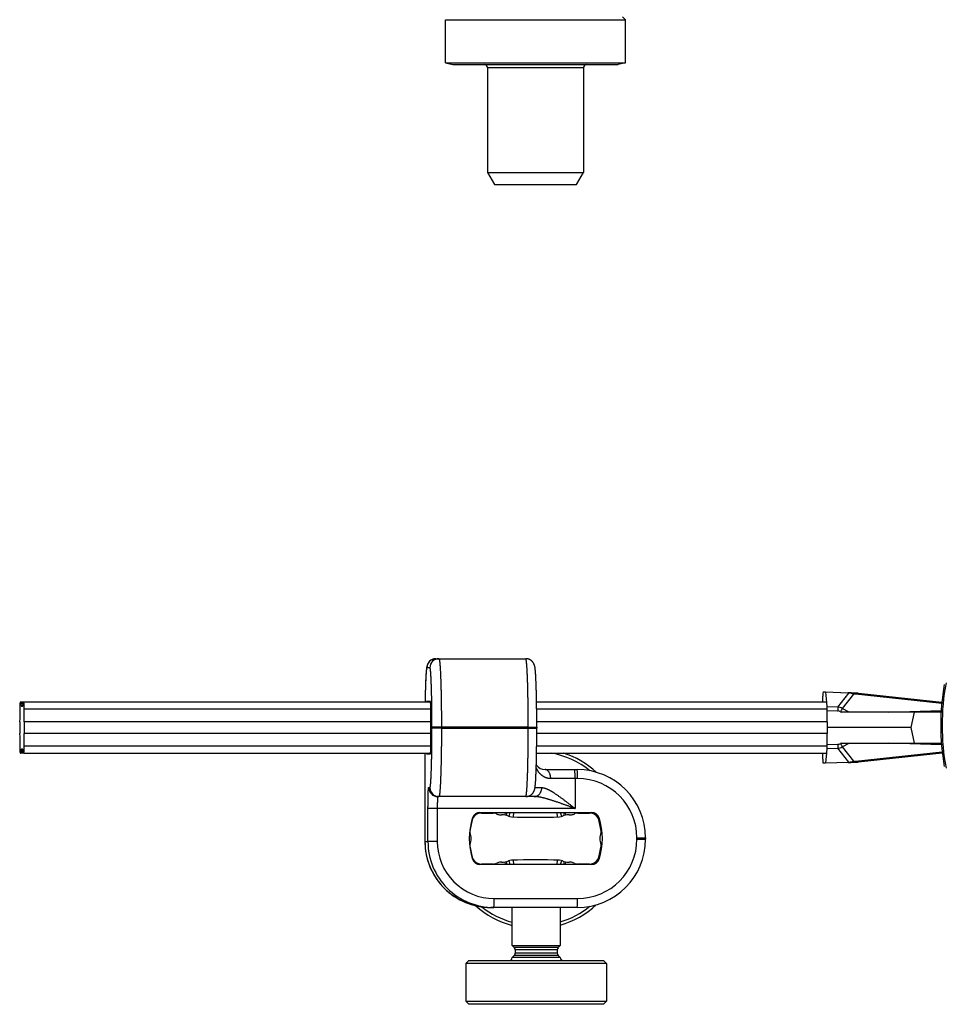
# Model space of a CAD drawing. Extents: x 117 to 632, y 106 to 545.
# Tile 5 of 8: x 295 to 449, y 106 to 270. Entities that reach past the tile are written whole.
import ezdxf

# ---------------------------------------------------------------- set-up
doc = ezdxf.new("R2010")
doc.units = 0
doc.layers.get('0').update_dxf_attribs({"linetype": 'CONTINUOUS'})

msp = doc.modelspace()

# ---------------------------------------------------------------- linework, layer by layer
at = {"color": 7, "linetype": 'CONTINUOUS'}
for p, q in [((366.15, 269.75), (396.15, 269.75)), ((366.15, 262.57), (366.15, 269.75)), ((395.65, 270.25), (396.15, 269.75)), ((396.15, 262.57), (396.15, 269.75)), ((366.15, 262.57), (396.15, 262.57)), ((366.15, 262.57), (367.35, 262.25)), ((367.35, 262.25), (394.95, 262.25)), ((373.15, 261.75), (373.15, 244.25)), ((373.15, 261.75), (389.15, 261.75)), ((389.15, 261.75), (389.15, 244.25)), ((396.15, 262.57), (394.95, 262.25)), ((373.15, 244.25), (389.15, 244.25)), ((373.15, 244.25), (374.3, 242.25)), ((387.99, 242.25), (389.15, 244.25)), ((374.3, 242.25), (387.99, 242.25)), ((364.54, 163.16), (365.04, 163.16)), ((365.04, 163.16), (379.52, 163.16)), ((365.04, 163.16), (365.04, 163.16)), ((363.54, 161.66), (363.04, 161.66)), ((429.08, 155.91), (429.09, 156.91)), ((429.11, 157.61), (429.5, 157.61)), ((429.5, 157.61), (433.33, 157.48)), ((429.51, 157.55), (429.67, 155.91)), ((433.34, 157.42), (429.51, 157.55)), ((433.34, 157.42), (431.55, 155.09)), ((434.17, 157.27), (432.32, 154.87)), ((433.42, 157.48), (433.33, 157.48)), ((434.43, 157.43), (433.59, 157.47)), ((448.93, 155.83), (434.23, 157.42)), ((435.05, 157.38), (434.23, 157.42)), ((448.91, 155.69), (434.54, 157.24)), ((435.54, 157.32), (435.05, 157.38)), ((448.93, 155.86), (435.54, 157.32)), ((295.25, 155.91), (295.18, 155.91)), ((295.75, 155.91), (295.25, 155.91)), ((295.72, 155.75), (295.27, 155.75)), ((295.3, 155.61), (295.29, 155.61)), ((295.69, 155.61), (295.3, 155.61)), ((295.66, 155.38), (295.34, 155.38)), ((295.64, 155.28), (295.36, 155.28)), ((295.7, 155.61), (295.69, 155.61)), ((295.75, 155.91), (295.81, 155.91)), ((363.65, 155.91), (295.81, 155.91)), ((363.68, 154.76), (295.87, 154.76)), ((363.63, 156.01), (362.98, 156.01)), ((429.73, 155.91), (381.33, 155.91)), ((429.79, 154.76), (381.35, 154.76)), ((431.55, 155.09), (429.78, 155.14)), ((431.55, 154.43), (429.79, 154.49)), ((433.49, 154.26), (432.32, 154.87)), ((440.09, 154.26), (448.82, 154.52)), ((432.03, 154.31), (432.13, 154.26)), ((444.31, 154.26), (432.13, 154.26)), ((444.31, 154.26), (443.75, 151.66)), ((448.81, 154.26), (444.31, 154.26)), ((363.69, 152.64), (295.88, 152.64)), ((363.88, 151.56), (363.88, 151.76)), ((365.46, 151.76), (363.88, 151.76)), ((365.46, 151.56), (363.88, 151.56)), ((379.94, 151.76), (365.46, 151.76)), ((365.46, 151.76), (365.46, 151.56)), ((365.46, 151.56), (379.94, 151.56)), ((379.94, 151.56), (379.94, 151.76)), ((379.94, 151.76), (381.36, 151.76)), ((379.94, 151.56), (381.36, 151.56)), ((429.8, 152.64), (381.36, 152.64)), ((381.36, 151.76), (381.36, 151.56)), ((443.75, 151.66), (429.79, 151.66)), ((443.75, 151.66), (444.31, 149.06)), ((363.69, 150.68), (295.88, 150.68)), ((429.8, 150.68), (381.36, 150.68)), ((295.66, 147.94), (295.34, 147.94)), ((295.64, 148.04), (295.36, 148.04)), ((363.68, 148.56), (295.87, 148.56)), ((429.79, 148.56), (381.35, 148.56)), ((429.78, 148.18), (431.55, 148.23)), ((429.79, 148.83), (431.55, 148.89)), ((431.55, 148.23), (433.34, 145.9)), ((432.13, 149.06), (432.03, 149.01)), ((432.13, 149.06), (444.31, 149.06)), ((432.32, 148.45), (433.49, 149.06)), ((432.32, 148.45), (434.17, 146.05)), ((448.88, 148.8), (440.09, 149.06)), ((444.31, 149.06), (448.85, 149.06)), ((295.18, 147.41), (295.25, 147.41)), ((295.75, 147.41), (295.25, 147.41)), ((295.72, 147.57), (295.27, 147.57)), ((295.29, 147.71), (295.3, 147.71)), ((295.69, 147.71), (295.3, 147.71)), ((295.69, 147.71), (295.7, 147.71)), ((295.81, 147.41), (295.75, 147.41)), ((295.81, 147.41), (363.65, 147.41)), ((362.71, 147.41), (362.71, 132.66)), ((362.71, 147.41), (362.71, 132.66)), ((362.98, 147.31), (363.63, 147.31)), ((381.33, 147.41), (429.73, 147.41)), ((429.09, 146.41), (429.08, 147.41)), ((429.67, 147.41), (429.51, 145.77)), ((434.23, 145.9), (449, 147.5)), ((434.54, 146.08), (448.98, 147.64)), ((435.54, 146), (449, 147.47)), ((382.76, 144.66), (387.7, 144.66)), ((387.7, 144.66), (388.12, 144.66)), ((429.5, 145.71), (429.11, 145.71)), ((433.33, 145.84), (429.5, 145.71)), ((429.51, 145.77), (433.34, 145.9)), ((433.33, 145.84), (433.42, 145.85)), ((433.42, 145.85), (433.59, 145.85)), ((433.59, 145.85), (434.43, 145.9)), ((434.23, 145.9), (435.05, 145.94)), ((435.05, 145.94), (435.54, 146)), ((387.75, 143.16), (383.69, 143.16)), ((387.75, 143.16), (387.75, 138.16)), ((388.17, 143.16), (387.75, 143.16)), ((363.34, 141.66), (363.54, 141.66)), ((381.08, 141.66), (382.2, 141.66)), ((364.84, 140.16), (364.83, 140.16)), ((365.04, 140.16), (364.84, 140.16)), ((379.52, 140.16), (365.04, 140.16)), ((380.95, 140.16), (379.52, 140.16)), ((364.77, 138.16), (363.22, 138.16)), ((363.22, 132.66), (363.22, 138.16)), ((387.75, 138.16), (364.77, 138.16)), ((364.77, 138.16), (364.77, 132.66)), ((371.89, 137.51), (390.52, 137.51)), ((372.13, 137.41), (372.13, 137.51)), ((372.13, 137.41), (374.09, 137.41)), ((374.09, 137.41), (374.09, 137.51)), ((374.33, 137.39), (374.35, 137.51)), ((375.28, 137.11), (375.55, 137.11)), ((376.07, 137.06), (376.15, 137.51)), ((376.3, 137.01), (376.44, 137.51)), ((376.76, 136.84), (376.95, 137.51)), ((377.49, 136.77), (377.51, 137.51)), ((384.81, 136.77), (384.78, 137.51)), ((385.53, 136.84), (385.34, 137.51)), ((385.99, 137.01), (385.85, 137.51)), ((386.23, 137.06), (386.14, 137.51)), ((386.74, 137.11), (387.02, 137.11)), ((387.96, 137.39), (387.94, 137.51)), ((388.2, 137.41), (388.2, 137.51)), ((388.2, 137.41), (390.17, 137.41)), ((390.17, 137.41), (390.17, 137.51)), ((370.59, 136.26), (370.55, 136.27)), ((391.7, 136.26), (391.85, 136.31)), ((370.15, 134.15), (370.19, 134.14)), ((392.1, 134.14), (392.26, 134.16)), ((398.07, 133.06), (398.07, 133.26)), ((398.07, 133.26), (399.52, 133.26)), ((398.07, 133.06), (399.52, 133.06)), ((399.52, 133.26), (399.52, 133.06)), ((362.71, 132.66), (363.22, 132.66)), ((364.77, 132.66), (363.22, 132.66)), ((370.15, 132.17), (370.19, 132.18)), ((392.26, 132.16), (392.1, 132.18)), ((370.55, 130.05), (370.59, 130.06)), ((391.85, 130.01), (391.7, 130.06)), ((390.52, 128.81), (371.89, 128.81)), ((374.09, 128.91), (372.13, 128.91)), ((372.13, 128.81), (372.13, 128.91)), ((374.09, 128.81), (374.09, 128.91)), ((374.35, 128.81), (374.33, 128.93)), ((375.55, 129.21), (375.28, 129.21)), ((376.15, 128.81), (376.07, 129.26)), ((376.44, 128.81), (376.3, 129.31)), ((376.95, 128.81), (376.76, 129.48)), ((377.51, 128.81), (377.49, 129.55)), ((384.78, 128.81), (384.81, 129.55)), ((385.34, 128.81), (385.53, 129.48)), ((385.85, 128.81), (385.99, 129.31)), ((386.14, 128.81), (386.23, 129.26)), ((387.02, 129.21), (386.74, 129.21)), ((387.94, 128.81), (387.96, 128.93)), ((390.17, 128.91), (388.2, 128.91)), ((388.2, 128.81), (388.2, 128.91)), ((390.17, 128.81), (390.17, 128.91)), ((374.21, 121.66), (373.7, 121.66)), ((388.12, 121.66), (374.21, 121.66)), ((374.26, 123.16), (388.17, 123.16)), ((377.27, 115.31), (377.27, 121.66)), ((385.27, 121.66), (385.27, 115.31)), ((377.27, 115.31), (381.27, 115.31)), ((377.27, 115.31), (377.62, 114.96)), ((381.27, 115.31), (385.27, 115.31)), ((385.27, 115.31), (384.91, 114.96)), ((377.27, 113.31), (377.62, 113.66)), ((381.27, 114.96), (377.62, 114.96)), ((381.27, 113.66), (377.62, 113.66)), ((377.77, 114.6), (377.77, 114.02)), ((381.27, 114.6), (377.77, 114.6)), ((381.27, 114.02), (377.77, 114.02)), ((384.91, 114.96), (381.27, 114.96)), ((384.77, 114.6), (381.27, 114.6)), ((384.77, 114.02), (381.27, 114.02)), ((384.91, 113.66), (381.27, 113.66)), ((384.77, 114.6), (384.77, 114.02)), ((385.27, 113.31), (384.91, 113.66)), ((369.52, 112.31), (370.02, 112.81)), ((393.02, 112.31), (369.52, 112.31)), ((369.52, 112.31), (369.52, 106.01)), ((370.02, 112.81), (392.52, 112.81)), ((381.27, 113.31), (377.27, 113.31)), ((385.27, 113.31), (381.27, 113.31)), ((392.52, 112.81), (393.02, 112.31)), ((393.02, 112.31), (393.02, 106.01)), ((369.52, 106.01), (393.02, 106.01)), ((369.52, 106.01), (370.02, 105.51)), ((392.52, 105.51), (370.02, 105.51)), ((392.52, 105.51), (393.02, 106.01))]:
    msp.add_line(p, q, dxfattribs=at)
for centre, radius, start, end in [((372.65, 261.75), 0.5, 0, 90), ((389.65, 261.75), 0.5, 90, 180), ((364.54, 161.66), 1.5, 90.0175, 180.0175), ((365.04, 161.66), 1.5, 90.0483, 180.0174), ((488.45, 152.02), 39.71, 170.0699, 189.9293), ((487.97, 152.02), 39, 169.4847, 190.5146), ((433.91, 157.07), 4.83, 173.5639, 181.9207), ((429.38, 157.56), 0.129, 357.4375, 24.9404), ((433.21, 157.43), 0.126, 355.2896, 23.2423), ((432.91, 152.19), 5.25, 83.302, 85.2555), ((432.97, 145.04), 12.44, 87.1493, 87.9033), ((433.4, 157.35), 0.128, 23.5227, 79.7779), ((432.98, 152.96), 4.48, 74.5671, 83.0521), ((433.03, 146.51), 10.97, 85.8841, 87.1101), ((433.01, 146.18), 11.3, 83.8168, 85.9076), ((433.77, 156.93), 0.526, 40.4929, 84.2038), ((433.43, 146.99), 10.31, 83.8397, 85.917), ((434.16, 156.94), 0.483, 38.3384, 81.6453), ((433.91, 147.07), 10.37, 83.6772, 87.0966), ((593.18, 151.73), 298.07, 179.4168, 179.8241), ((302.41, 155), 7.29, 172.8034, 181.8571), ((294.83, 155.77), 0.447, 357.7282, 18.0015), ((295.69, 155.74), 0.413, 177.7282, 198.0015), ((294.79, 155.41), 0.549, 357.5442, 21.7408), ((295.68, 155.38), 0.342, 179.9964, 197.7709), ((295.51, 155.42), 0.205, 221.5237, 266.3114), ((295.49, 155.42), 0.205, 273.6886, 318.4763), ((295.31, 155.38), 0.342, 342.2291, 0.0036), ((296.2, 155.41), 0.549, 158.2592, 182.4558), ((295.31, 155.74), 0.413, 341.9985, 2.2718), ((296.17, 155.77), 0.447, 161.9985, 182.2718), ((288.58, 155), 7.29, 358.1429, 7.1966), ((-2.18, 151.73), 298.07, 0.1759, 0.5832), ((363.2, 155.92), 0.235, 157.6229, 182.5686), ((358.1, 155.29), 5.58, 358.1505, 7.3664), ((422.5, 155), 7.29, 358.1429, 7.1966), ((131.74, 151.73), 298.07, 0.1759, 0.5832), ((431.42, 153.18), 1.91, 62.0159, 86.2101), ((431.53, 153.35), 1.09, 62.6889, 88.5905), ((463.37, 138.04), 35.32, 151.5405, 152.5595), ((593.18, 151.59), 298.07, 180.1759, 180.5832), ((-2.18, 151.59), 298.07, 359.4168, 359.8241), ((131.74, 151.59), 298.07, 359.4168, 359.8241), ((302.41, 148.32), 7.29, 178.1429, 187.1966), ((294.79, 147.91), 0.549, 338.2592, 2.4558), ((295.68, 147.94), 0.342, 162.2291, 180.0036), ((295.51, 147.91), 0.205, 93.6886, 138.4763), ((295.49, 147.91), 0.205, 41.5237, 86.3114), ((295.31, 147.94), 0.342, 359.9964, 17.7709), ((296.2, 147.91), 0.549, 177.5442, 201.7408), ((288.58, 148.32), 7.29, 352.8034, 1.8571), ((358.1, 148.03), 5.58, 352.6336, 1.8495), ((422.5, 148.32), 7.29, 352.8034, 1.8571), ((431.53, 149.97), 1.09, 271.4095, 297.3111), ((431.42, 150.14), 1.91, 273.7899, 297.9841), ((463.37, 165.28), 35.32, 207.4405, 208.4595), ((294.83, 147.55), 0.447, 341.9985, 2.2718), ((295.69, 147.58), 0.413, 161.9985, 182.2718), ((295.31, 147.58), 0.413, 357.7282, 18.0015), ((296.17, 147.55), 0.447, 177.7282, 198.0015), ((363.2, 147.4), 0.235, 177.4314, 202.3771), ((381.15, 133.16), 14.5, 51.218, 79.3451), ((381.15, 133.16), 15, 47.4495, 71.8051), ((433.91, 146.25), 4.83, 178.0793, 186.4361), ((382.75, 146.4), 1.74, 212.8424, 270.35), ((376.97, 143.53), 10.79, 358.0109, 5.9867), ((388.12, 133.26), 11.4, 359.9886, 89.9882), ((377.39, 143.53), 10.79, 358.0109, 5.9867), ((429.38, 145.76), 0.129, 335.0596, 2.5625), ((433.21, 145.89), 0.126, 336.7577, 4.7104), ((432.91, 151.13), 5.25, 274.7445, 276.698), ((433.4, 145.97), 0.128, 280.2221, 336.4773), ((432.98, 150.37), 4.48, 276.9479, 285.4329), ((433.03, 156.81), 10.97, 272.8899, 274.1159), ((433.77, 146.39), 0.526, 275.7962, 319.5071), ((433.01, 157.14), 11.3, 274.0924, 276.1832), ((433.43, 156.34), 10.31, 274.083, 276.1603), ((434.16, 146.38), 0.483, 278.3547, 321.6616), ((433.91, 156.25), 10.37, 272.9034, 276.3228), ((388.17, 133.26), 9.9, 359.9869, 89.9869), ((364.84, 141.66), 1.5, 179.9826, 269.836), ((365.04, 141.66), 1.5, 179.9825, 269.9825), ((381.21, 133.16), 11.1, 161.867, 198.133), ((372.13, 135.81), 1.6, 90, 163.6255), ((371.89, 136.21), 1.3, 90, 161.867), ((374.09, 136.11), 1.3, 61.6424, 90), ((375.28, 138.31), 1.2, 241.6424, 270), ((375.55, 134.31), 2.8, 66.7844, 90), ((377.17, 138.08), 1.3, 246.7844, 268.0425), ((381.15, 254.57), 117.86, 268.0425, 271.9575), ((385.13, 138.08), 1.3, 271.9575, 293.2156), ((386.74, 134.31), 2.8, 90, 113.2156), ((387.02, 138.31), 1.2, 270, 298.3576), ((388.2, 136.11), 1.3, 90, 118.3576), ((390.17, 135.81), 1.6, 16.3745, 90), ((390.52, 136.21), 1.3, 18.133, 90), ((381.21, 133.16), 11.1, 341.867, 18.133), ((381.15, 133.16), 11, 163.6255, 174.8775), ((381.15, 133.16), 11, 5.1225, 16.3745), ((368.33, 133.16), 2.1, 332.1157, 27.8843), ((388.12, 133.06), 11.4, 270.0135, 0.0114), ((388.17, 133.06), 9.9, 270.0131, 0.0131), ((393.96, 133.16), 2.1, 152.1157, 207.8843), ((373.71, 132.66), 11, 179.985, 269.9849), ((373.71, 132.66), 11, 179.9825, 269.9825), ((374.21, 132.66), 11, 179.9825, 269.9825), ((374.27, 132.66), 9.5, 179.9825, 269.9825), ((381.15, 133.16), 11, 185.1225, 196.3745), ((381.15, 133.16), 11, 343.6255, 354.8775), ((372.13, 130.51), 1.6, 196.3745, 270), ((390.17, 130.51), 1.6, 270, 343.6255), ((371.89, 130.11), 1.3, 198.133, 270), ((374.09, 130.21), 1.3, 270, 298.3576), ((375.28, 128.01), 1.2, 90, 118.3576), ((375.55, 132.01), 2.8, 270, 293.2156), ((377.17, 128.24), 1.3, 91.9575, 113.2156), ((381.15, 11.75), 117.86, 88.0425, 91.9575), ((385.13, 128.24), 1.3, 66.7844, 88.0425), ((386.74, 132.01), 2.8, 246.7844, 270), ((387.02, 128.01), 1.2, 61.6424, 90), ((388.2, 130.21), 1.3, 241.6424, 270), ((390.52, 130.11), 1.3, 270, 341.867), ((381.15, 133.16), 15, 228.3293, 255.0026), ((381.15, 133.16), 14.5, 231.7906, 254.4727), ((363.48, 122.79), 10.79, 354.0133, 1.9891), ((381.15, 133.16), 15, 285.9357, 312.5506), ((381.15, 133.16), 14.5, 286.5006, 308.782), ((377.39, 122.79), 10.79, 354.0133, 1.9891), ((377.27, 114.6), 0.5, 0, 44.9937), ((377.27, 114.02), 0.5, 315.0041, 0), ((385.27, 114.6), 0.5, 135.0041, 180), ((385.27, 114.02), 0.5, 180, 224.9937), ((376.77, 113.31), 0.5, 270, 0), ((385.77, 113.31), 0.5, 180, 270)]:
    msp.add_arc(centre, radius, start, end, dxfattribs=at)
for points, knots in [([(364.54, 163.16), (364.18, 163.16), (363.59, 162.86), (363.28, 162.5), (363.12, 162.19), (363.03, 161.9), (362.98, 161.61), (362.93, 161.23), (362.85, 160.19), (362.78, 158.07), (362.75, 156.56), (362.74, 155.91)], [0, 0, 0, 0.0439993, 0.0826486, 0.1074559, 0.1384215, 0.1872868, 0.253606, 0.3224504, 0.5487065, 0.6787294, 0.7647302, 0.7647302, 0.7647302]), ([(365.04, 163.16), (365.12, 163.16), (365.24, 161.8), (365.32, 160.31), (365.38, 158.4), (365.43, 156.15), (365.45, 153.99), (365.46, 152.4), (365.46, 151.76)], [0.00001, 0.00001, 0.00001, 0.250148, 0.393038, 0.5359227, 0.6788014, 0.8216745, 0.9288267, 1, 1, 1]), ([(381.36, 151.76), (381.36, 152.54), (381.35, 154.55), (381.32, 156.73), (381.27, 158.55), (381.2, 160.32), (381.13, 161.21), (381.09, 161.56), (381.06, 161.78), (381.02, 161.97), (380.93, 162.21), (380.79, 162.5), (380.5, 162.82), (380.13, 163.05), (379.73, 163.16), (379.52, 163.16)], [0, 0, 0, 0.091647, 0.238379, 0.370027, 0.50183, 0.683257, 0.749764, 0.804134, 0.833372, 0.869577, 0.894829, 0.921272, 0.950643, 0.974376, 1, 1, 1]), ([(379.94, 151.76), (379.94, 152.4), (379.94, 153.99), (379.91, 156.15), (379.87, 158.4), (379.8, 160.31), (379.73, 161.8), (379.6, 163.16), (379.52, 163.16)], [0, 0, 0, 0.071173, 0.178326, 0.321199, 0.464077, 0.606962, 0.749852, 1, 1, 1]), ([(363.88, 151.76), (363.88, 152.31), (363.88, 153.69), (363.86, 155.57), (363.82, 157.52), (363.77, 159.19), (363.71, 160.48), (363.61, 161.66), (363.54, 161.66)], [0, 0, 0, 0.071172, 0.178322, 0.321194, 0.464071, 0.606956, 0.749848, 1, 1, 1]), ([(363.54, 141.66), (363.61, 141.66), (363.71, 142.84), (363.77, 144.13), (363.82, 145.79), (363.86, 147.75), (363.87, 149.35), (363.88, 150.72), (363.88, 151.56)], [0, 0, 0, 0.249822, 0.392711, 0.535592, 0.678466, 0.821335, 0.892768, 1, 1, 1]), ([(365.46, 151.56), (365.46, 150.6), (365.45, 149.02), (365.43, 147.17), (365.38, 144.92), (365.32, 143), (365.24, 141.52), (365.12, 140.16), (365.04, 140.16)], [0, 0, 0, 0.107234, 0.178668, 0.321539, 0.464414, 0.607295, 0.750182, 1, 1, 1]), ([(379.52, 140.16), (379.76, 140.16), (380.29, 140.34), (380.64, 140.64), (380.79, 140.85), (380.89, 141.02), (380.97, 141.21), (381.02, 141.38), (381.07, 141.59), (381.12, 141.99), (381.2, 143), (381.27, 144.77), (381.32, 146.59), (381.34, 148.13), (381.36, 149.47), (381.36, 150.93), (381.36, 151.56)], [0, 0, 0, 0.029116, 0.066425, 0.086592, 0.101525, 0.117602, 0.140363, 0.166887, 0.216085, 0.316429, 0.497856, 0.629657, 0.761304, 0.827094, 0.926137, 1, 1, 1]), ([(379.52, 140.16), (379.6, 140.16), (379.73, 141.52), (379.8, 143), (379.87, 144.92), (379.91, 147.17), (379.93, 149.02), (379.94, 150.6), (379.94, 151.56)], [0.0000023, 0.0000023, 0.0000023, 0.249818, 0.392705, 0.5355861, 0.6784613, 0.8213319, 0.8927661, 1, 1, 1]), ([(383.69, 143.16), (383.31, 143.16), (382.74, 143.35), (382.31, 143.6), (381.92, 143.94), (381.45, 144.54), (381.28, 144.99)], [0, 0, 0, 0.1260094, 0.2182144, 0.318959, 0.4288256, 0.6328144, 0.6328144, 0.6328144]), ([(363.22, 138.16), (363.22, 138.77), (363.23, 139.66), (363.25, 140.52), (363.28, 141.33), (363.32, 141.66), (363.34, 141.66)], [0, 0, 0, 0.1072018, 0.1655082, 0.2821212, 0.3987342, 0.4863859, 0.4863859, 0.4863859]), ([(382.2, 141.66), (382.47, 141.66), (383.01, 141.47), (383.52, 141.22), (384.42, 140.68), (385.84, 139.65), (387.18, 138.61), (387.75, 138.16)], [0, 0, 0, 0.1260094, 0.2182144, 0.3189589, 0.5477534, 0.8091066, 1, 1, 1]), ([(387.75, 138.16), (387.06, 138.42), (385.43, 139.01), (383.7, 139.6), (382.28, 140), (381.3, 140.16), (380.95, 140.16)], [0, 0, 0, 0.194821, 0.46088, 0.691671, 0.881593, 1, 1, 1])]:
    msp.add_open_spline(points, degree=2, knots=knots, dxfattribs=at)
msp.add_rational_spline([(363.04, 161.66), (362.91, 161.66), (362.81, 158.88), (362.76, 157.59), (362.74, 155.91)], [1, 0.923879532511, 1, 0.963191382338, 0.961980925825], degree=2, knots=[0, 0, 0, 0.5, 0.5, 0.7417787, 0.7417787, 0.7417787], dxfattribs=at)
for points, weights in [([(363.68, 148.21), (363.71, 151.66), (363.68, 155.11)], [1, 0.950336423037, 1]), ([(431.55, 155.09), (431.57, 154.92), (431.55, 154.43)], [1, 0.85277110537, 1]), ([(295.12, 152.64), (295.14, 151.66), (295.12, 150.68)], [1, 0.883894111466, 1]), ([(295.88, 152.64), (295.86, 151.66), (295.88, 150.68)], [1, 0.883894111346, 1]), ([(429.8, 152.64), (429.78, 151.66), (429.8, 150.68)], [1, 0.883894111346, 1]), ([(431.55, 148.89), (431.57, 148.4), (431.55, 148.23)], [1, 0.85277110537, 1]), ([(383.69, 143.16), (383.69, 144.66), (382.76, 144.66)], [1, 0.707106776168, 1]), ([(380.95, 140.16), (382.2, 140.16), (382.2, 141.66)], [1, 0.707106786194, 1]), ([(364.84, 140.16), (364.77, 140.16), (364.77, 138.16)], [0.999964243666, 0.707124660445, 1]), ([(362.71, 132.66), (362.71, 132.66), (362.71, 132.66)], [0.99339451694, 0.996539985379, 1])]:
    msp.add_rational_spline(points, weights, degree=2, dxfattribs=at)

doc.saveas('drawing.dxf')
